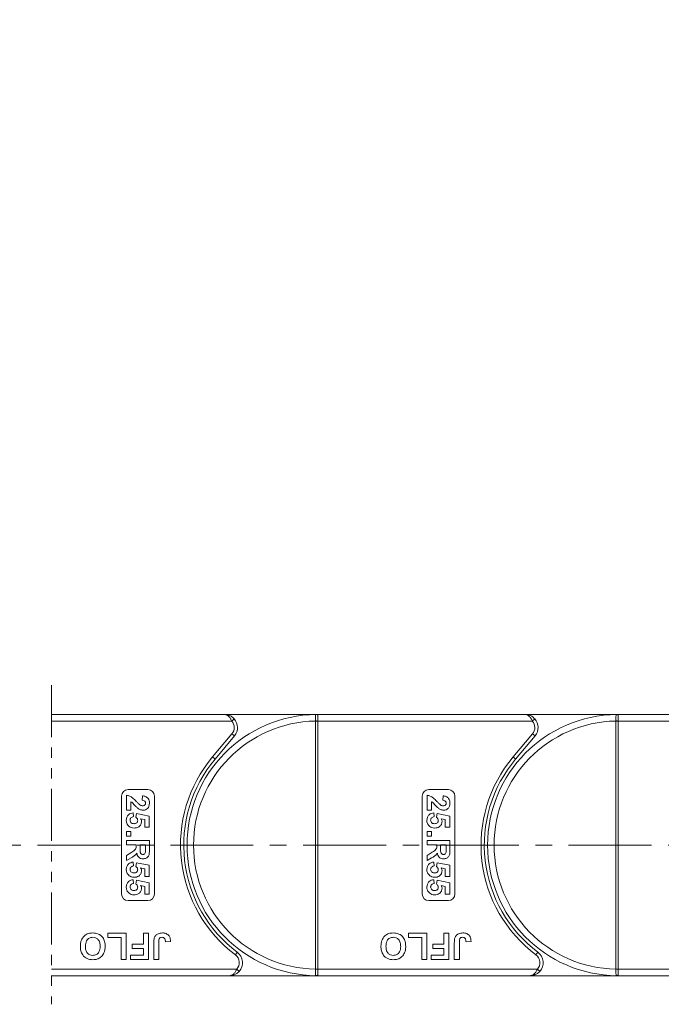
# Model space of a CAD drawing. Header units: millimetres. Extents: x 2623 to 3546, y -313 to 339.
# Tile 20 of 49: x 3224 to 3323, y -54 to 97. Entities that reach past the tile are written whole.
import ezdxf

# ---------------------------------------------------------------- set-up
doc = ezdxf.new("R2010")
doc.units = ezdxf.units.MM
doc.linetypes.add('CENTERX2', pattern=[20.32, 12.7, -2.54, 2.54, -2.54])
doc.linetypes.add('PHANTOM2', pattern=[31.75, 15.875, -3.175, 3.175, -3.175, 3.175, -3.175])
doc.styles.get("Standard").update_dxf_attribs({"font": '仿宋_GB2312.ttf', "width": 0.8})
doc.dimstyles.new('副本 ISO-25.1', dxfattribs={"dimtxt": 6, "dimasz": 5, "dimexe": 3.5, "dimexo": 0.625, "dimgap": 1.5, "dimtad": 1, "dimdsep": 46, "dimtxsty": 'Standard', "dimcen": 2.5, "dimadec": 0, "dimazin": 0, "dimtfac": 1, "dimtmove": 0, "dimatfit": 3, "dimfxl": 0, "dimarcsym": 0})

# ---------------------------------------------------------------- blocks, each defined once
blk = doc.blocks.new('*D722')
at = {"color": 0, "lineweight": -2}
for p, q in [((3138.22, 136.79), (3507.01, 136.79)), ((3503.51, 131.79), (3503.51, -44.59)), ((3452.8, -49.59), (3507.01, -49.59))]:
    blk.add_line(p, q, dxfattribs=at)
at = {"color": 0, "lineweight": 9}
for points in [[(3502.67, 131.79), (3504.34, 131.79), (3503.51, 136.79)], [(3502.67, -44.59), (3504.34, -44.59), (3503.51, -49.59)]]:
    blk.add_solid(points, dxfattribs=at)
at = {"layer": 'Defpoints', "color": 0, "lineweight": 9}
for p in [(3137.6, 136.79), (3452.17, -49.59), (3503.51, -49.59)]:
    blk.add_point(p, dxfattribs=at)
at = {"color": 0, "lineweight": 9, "insert": (3499.01, 43.6), "char_height": 6, "attachment_point": 5, "rotation": 90}
blk.add_mtext('2R+40', dxfattribs=at)

msp = doc.modelspace()

# ---------------------------------------------------------------- linework, layer by layer
at = {"color": 3, "linetype": 'PHANTOM2', "lineweight": 9, "ltscale": 0.5}
msp.add_line((3229.305, -5.128), (3229.298, -53.973), dxfattribs=at)
at = {"color": 7, "linetype": 'Continuous', "lineweight": 15}
for p, q in [((3255.787, -9.593), (3229.304, -9.593)), ((3255.787, -9.593), (3270.055, -9.593)), ((3256.905, -10.593), (3257.278, -10.26)), ((3270.055, -9.713), (3270.055, -9.593)), ((3301.787, -9.593), (3270.055, -9.593)), ((3270.055, -10.593), (3270.055, -9.713)), ((3301.787, -9.593), (3316.055, -9.593)), ((3302.905, -10.593), (3303.278, -10.26)), ((3316.055, -9.713), (3316.055, -9.593)), ((3347.787, -9.593), (3316.055, -9.593)), ((3316.055, -10.593), (3316.055, -9.713)), ((3229.304, -10.593), (3256.905, -10.593)), ((3269.705, -10.592), (3269.705, -10.597)), ((3270.055, -10.597), (3269.705, -10.597)), ((3269.705, -10.597), (3269.705, -48.59)), ((3270.055, -10.597), (3270.055, -10.593)), ((3270.055, -10.593), (3302.905, -10.593)), ((3270.055, -48.59), (3270.055, -10.597)), ((3315.705, -10.592), (3315.705, -10.597)), ((3316.055, -10.597), (3315.705, -10.597)), ((3315.705, -10.597), (3315.705, -48.59)), ((3316.055, -10.597), (3316.055, -10.593)), ((3316.055, -10.593), (3348.905, -10.593)), ((3316.055, -48.59), (3316.055, -10.597)), ((3256.936, -12.558), (3253.968, -16.095)), ((3254.351, -16.416), (3257.319, -12.879)), ((3256.936, -12.558), (3257.319, -12.879)), ((3302.936, -12.558), (3299.968, -16.095)), ((3300.351, -16.416), (3303.319, -12.879)), ((3302.936, -12.558), (3303.319, -12.879)), ((3254.351, -16.416), (3253.968, -16.095)), ((3300.351, -16.416), (3299.968, -16.095)), ((3241.055, -21.093), (3244.055, -21.093)), ((3287.055, -21.093), (3290.055, -21.093)), ((3240.055, -37.093), (3240.055, -22.093)), ((3240.805, -24.254), (3240.805, -21.965)), ((3243.183, -22.728), (3243.249, -22.055)), ((3245.055, -22.093), (3245.055, -37.093)), ((3286.055, -37.093), (3286.055, -22.093)), ((3286.805, -24.254), (3286.805, -21.965)), ((3289.183, -22.728), (3289.249, -22.055)), ((3291.055, -22.093), (3291.055, -37.093)), ((3241.478, -22.953), (3241.478, -24.254)), ((3287.478, -22.953), (3287.478, -24.254)), ((3241.478, -24.254), (3240.805, -24.254)), ((3241.806, -24.658), (3241.882, -25.241)), ((3242.241, -25.335), (3242.324, -24.747)), ((3242.324, -24.747), (3244.26, -25.151)), ((3243.587, -25.691), (3242.963, -25.554)), ((3244.26, -25.151), (3244.26, -26.856)), ((3287.478, -24.254), (3286.805, -24.254)), ((3287.806, -24.658), (3287.882, -25.241)), ((3288.241, -25.335), (3288.324, -24.747)), ((3288.324, -24.747), (3290.26, -25.151)), ((3289.587, -25.691), (3288.963, -25.554)), ((3290.26, -25.151), (3290.26, -26.856)), ((3243.587, -26.856), (3243.587, -25.691)), ((3244.26, -26.856), (3243.587, -26.856)), ((3289.587, -26.856), (3289.587, -25.691)), ((3290.26, -26.856), (3289.587, -26.856)), ((3240.805, -27.529), (3241.478, -27.529)), ((3240.805, -28.202), (3240.805, -27.529)), ((3241.478, -28.202), (3240.805, -28.202)), ((3241.478, -27.529), (3241.478, -28.202)), ((3286.805, -27.529), (3287.478, -27.529)), ((3286.805, -28.202), (3286.805, -27.529)), ((3287.478, -28.202), (3286.805, -28.202)), ((3287.478, -27.529), (3287.478, -28.202)), ((3240.805, -28.876), (3244.305, -28.876)), ((3240.805, -29.549), (3240.805, -28.876)), ((3242.286, -29.549), (3240.805, -29.549)), ((3242.286, -29.699), (3242.286, -29.549)), ((3243.722, -29.549), (3242.869, -29.549)), ((3242.869, -29.549), (3242.869, -30.091)), ((3243.722, -30.121), (3243.722, -29.549)), ((3244.305, -28.876), (3244.305, -30.344)), ((3286.805, -28.876), (3290.305, -28.876)), ((3286.805, -29.549), (3286.805, -28.876)), ((3288.286, -29.549), (3286.805, -29.549)), ((3288.286, -29.699), (3288.286, -29.549)), ((3289.722, -29.549), (3288.869, -29.549)), ((3288.869, -29.549), (3288.869, -30.091)), ((3289.722, -30.121), (3289.722, -29.549)), ((3290.305, -28.876), (3290.305, -30.344)), ((3240.805, -31.185), (3241.6, -30.687)), ((3240.805, -31.972), (3240.805, -31.185)), ((3241.498, -31.547), (3240.805, -31.972)), ((3286.805, -31.185), (3287.6, -30.687)), ((3286.805, -31.972), (3286.805, -31.185)), ((3287.498, -31.547), (3286.805, -31.972)), ((3241.806, -32.196), (3241.882, -32.779)), ((3242.241, -32.873), (3242.324, -32.286)), ((3242.324, -32.286), (3244.26, -32.69)), ((3243.587, -33.229), (3242.963, -33.092)), ((3244.26, -32.69), (3244.26, -34.395)), ((3287.806, -32.196), (3287.882, -32.779)), ((3288.241, -32.873), (3288.324, -32.286)), ((3288.324, -32.286), (3290.26, -32.69)), ((3289.587, -33.229), (3288.963, -33.092)), ((3290.26, -32.69), (3290.26, -34.395)), ((3243.587, -34.395), (3243.587, -33.229)), ((3244.26, -34.395), (3243.587, -34.395)), ((3289.587, -34.395), (3289.587, -33.229)), ((3290.26, -34.395), (3289.587, -34.395)), ((3241.806, -34.888), (3241.882, -35.472)), ((3242.241, -35.566), (3242.324, -34.978)), ((3242.324, -34.978), (3244.26, -35.382)), ((3243.587, -35.922), (3242.963, -35.784)), ((3243.587, -37.087), (3243.587, -35.922)), ((3244.26, -35.382), (3244.26, -37.087)), ((3287.806, -34.888), (3287.882, -35.472)), ((3288.241, -35.566), (3288.324, -34.978)), ((3288.324, -34.978), (3290.26, -35.382)), ((3289.587, -35.922), (3288.963, -35.784)), ((3289.587, -37.087), (3289.587, -35.922)), ((3290.26, -35.382), (3290.26, -37.087)), ((3244.26, -37.087), (3243.587, -37.087)), ((3290.26, -37.087), (3289.587, -37.087)), ((3244.055, -38.093), (3241.055, -38.093)), ((3290.055, -38.093), (3287.055, -38.093)), ((3237.94, -43.76), (3237.94, -43.093)), ((3237.94, -43.093), (3240.76, -43.093)), ((3240.76, -43.093), (3240.76, -47.093)), ((3243.376, -44.786), (3243.376, -43.093)), ((3243.376, -43.093), (3244.145, -43.093)), ((3244.145, -43.093), (3244.145, -47.093)), ((3283.94, -43.76), (3283.94, -43.093)), ((3283.94, -43.093), (3286.76, -43.093)), ((3286.76, -43.093), (3286.76, -47.093)), ((3289.376, -44.786), (3289.376, -43.093)), ((3289.376, -43.093), (3290.145, -43.093)), ((3290.145, -43.093), (3290.145, -47.093)), ((3239.991, -43.76), (3237.94, -43.76)), ((3239.991, -47.093), (3239.991, -43.76)), ((3241.683, -45.452), (3241.683, -44.786)), ((3241.683, -44.786), (3243.376, -44.786)), ((3244.965, -47.093), (3244.965, -44.572)), ((3245.735, -44.505), (3245.735, -47.093)), ((3247.53, -44.376), (3246.76, -44.427)), ((3285.991, -43.76), (3283.94, -43.76)), ((3285.991, -47.093), (3285.991, -43.76)), ((3287.683, -45.452), (3287.683, -44.786)), ((3287.683, -44.786), (3289.376, -44.786)), ((3290.965, -47.093), (3290.965, -44.572)), ((3291.735, -44.505), (3291.735, -47.093)), ((3293.53, -44.376), (3292.76, -44.427)), ((3241.427, -47.093), (3241.427, -46.427)), ((3241.427, -46.427), (3243.376, -46.427)), ((3243.376, -45.452), (3241.683, -45.452)), ((3243.376, -46.427), (3243.376, -45.452)), ((3257.755, -45.993), (3257.455, -46.393)), ((3287.427, -47.093), (3287.427, -46.427)), ((3287.427, -46.427), (3289.376, -46.427)), ((3289.376, -45.452), (3287.683, -45.452)), ((3289.376, -46.427), (3289.376, -45.452)), ((3303.755, -45.993), (3303.455, -46.393)), ((3240.76, -47.093), (3239.991, -47.093)), ((3244.145, -47.093), (3241.427, -47.093)), ((3245.735, -47.093), (3244.965, -47.093)), ((3286.76, -47.093), (3285.991, -47.093)), ((3290.145, -47.093), (3287.427, -47.093)), ((3291.735, -47.093), (3290.965, -47.093)), ((3257.673, -48.593), (3229.299, -48.593)), ((3229.299, -49.593), (3256.555, -49.593)), ((3270.055, -49.593), (3256.555, -49.593)), ((3258.046, -48.927), (3257.673, -48.593)), ((3269.705, -48.59), (3269.705, -48.595)), ((3270.055, -48.59), (3269.705, -48.59)), ((3270.055, -48.593), (3270.055, -48.59)), ((3270.055, -48.593), (3270.055, -49.474)), ((3303.673, -48.593), (3270.055, -48.593)), ((3270.055, -49.474), (3270.055, -49.593)), ((3270.055, -49.593), (3302.555, -49.593)), ((3316.055, -49.593), (3302.555, -49.593)), ((3304.046, -48.927), (3303.673, -48.593)), ((3315.705, -48.59), (3315.705, -48.595)), ((3316.055, -48.59), (3315.705, -48.59)), ((3316.055, -48.593), (3316.055, -48.59)), ((3316.055, -48.593), (3316.055, -49.474)), ((3349.673, -48.593), (3316.055, -48.593)), ((3316.055, -49.474), (3316.055, -49.593)), ((3316.055, -49.593), (3348.555, -49.593))]:
    msp.add_line(p, q, dxfattribs=at)
at = {"color": 1, "linetype": 'CENTERX2', "lineweight": 13}
msp.add_line((3044.306, -29.593), (3465.153, -29.593), dxfattribs=at)
at = {"color": 7, "linetype": 'Continuous', "lineweight": 15}
for centre, radius, start, end in [((3270.055, -29.593), 20, 90.67353, 269.32647), ((3255.787, -11.593), 2, 320, 41.81031), ((3269.819, -9.89), 0.295, 36.74973, 89.7268), ((3316.055, -29.593), 20, 90.67353, 269.32647), ((3301.787, -11.593), 2, 320, 41.81031), ((3315.819, -9.89), 0.295, 36.74973, 89.7268), ((3270.055, -29.593), 19, 91.05551, 268.94449), ((3255.787, -11.593), 1.5, 320, 41.81031), ((3269.793, -28.244), 17.652, 89.14787, 90.28404), ((3316.055, -29.593), 19, 91.05551, 268.94449), ((3301.787, -11.593), 1.5, 320, 41.81031), ((3315.793, -28.244), 17.652, 89.14787, 90.28404), ((3270.055, -29.593), 21, 140, 233.1301), ((3270.055, -29.593), 20.5, 140, 233.1301), ((3316.055, -29.593), 21, 140, 233.1301), ((3316.055, -29.593), 20.5, 140, 233.1301), ((3241.055, -22.093), 1, 90, 180), ((3244.055, -22.093), 1, 0, 90), ((3287.055, -22.093), 1, 90, 180), ((3290.055, -22.093), 1, 0, 90), ((3241.055, -37.093), 1, 180, 270), ((3244.055, -37.093), 1, 270, 0), ((3287.055, -37.093), 1, 180, 270), ((3290.055, -37.093), 1, 270, 0), ((3256.555, -47.593), 1.5, 318.18969, 53.1301), ((3256.555, -47.593), 2, 318.18969, 53.1301), ((3302.555, -47.593), 1.5, 318.18969, 53.1301), ((3302.555, -47.593), 2, 318.18969, 53.1301), ((3269.793, -30.971), 17.624, 269.71473, 270.8527), ((3269.819, -49.297), 0.295, 270.2732, 323.25027), ((3315.793, -30.971), 17.624, 269.71473, 270.8527), ((3315.819, -49.297), 0.295, 270.2732, 323.25027)]:
    msp.add_arc(centre, radius, start, end, dxfattribs=at)
for points, knots in [([(3256.905, -10.593), (3256.878, -10.534), (3256.822, -10.415), (3256.715, -10.231), (3256.587, -10.048), (3256.471, -9.919), (3256.314, -9.776), (3256.159, -9.676), (3255.993, -9.619), (3255.914, -9.604), (3255.869, -9.598), (3255.843, -9.595), (3255.82, -9.594), (3255.805, -9.594), (3255.797, -9.594), (3255.791, -9.593), (3255.789, -9.593), (3255.787, -9.593)], [0, 0, 0, 0, 0.10102949, 0.20494614, 0.33716829, 0.47429709, 0.5161999, 0.74365074, 0.85308987, 0.91424801, 0.93216977, 0.96013693, 0.97654495, 0.98619361, 0.99469798, 0.99593178, 1, 1, 1, 1]), ([(3255.787, -9.593), (3255.79, -9.593), (3255.801, -9.593), (3255.839, -9.594), (3255.884, -9.596), (3256.143, -9.612), (3256.539, -9.709), (3256.992, -9.971), (3257.199, -10.18), (3257.278, -10.26)], [0, 0, 0, 0, 0.0050875, 0.0203691, 0.0708073, 0.0890863, 0.5003107, 0.809226, 1, 1, 1, 1]), ([(3269.82, -9.595), (3269.808, -9.596), (3269.773, -9.6), (3269.736, -9.651), (3269.711, -9.786), (3269.703, -10.016), (3269.703, -10.299), (3269.705, -10.501), (3269.705, -10.592)], [0, 0, 0, 0, 0.07361036, 0.22528134, 0.41271887, 0.61605406, 0.82678302, 1, 1, 1, 1]), ([(3270.055, -9.593), (3270.054, -9.593), (3269.985, -9.593), (3269.901, -9.594), (3269.832, -9.595), (3269.82, -9.595)], [0, 0, 0, 0, 0.0120871, 0.8246302, 1, 1, 1, 1]), ([(3301.787, -9.593), (3301.79, -9.593), (3301.801, -9.593), (3301.839, -9.594), (3301.884, -9.596), (3302.143, -9.612), (3302.539, -9.709), (3302.992, -9.971), (3303.199, -10.18), (3303.278, -10.26)], [0, 0, 0, 0, 0.0050875, 0.0203691, 0.0708073, 0.0890863, 0.5003107, 0.809226, 1, 1, 1, 1]), ([(3302.905, -10.593), (3302.878, -10.534), (3302.822, -10.415), (3302.715, -10.231), (3302.587, -10.048), (3302.471, -9.919), (3302.314, -9.776), (3302.159, -9.676), (3301.993, -9.619), (3301.914, -9.604), (3301.869, -9.598), (3301.843, -9.595), (3301.82, -9.594), (3301.805, -9.594), (3301.797, -9.594), (3301.791, -9.593), (3301.789, -9.593), (3301.787, -9.593)], [0, 0, 0, 0, 0.10102949, 0.20494614, 0.33716829, 0.47429709, 0.5161999, 0.74365074, 0.85308987, 0.91424801, 0.93216977, 0.96013693, 0.97654495, 0.98619361, 0.99469798, 0.99593178, 1, 1, 1, 1]), ([(3315.82, -9.595), (3315.808, -9.596), (3315.773, -9.6), (3315.736, -9.651), (3315.711, -9.786), (3315.703, -10.016), (3315.703, -10.299), (3315.705, -10.501), (3315.705, -10.592)], [0, 0, 0, 0, 0.07361036, 0.22528134, 0.41271887, 0.61605406, 0.82678302, 1, 1, 1, 1]), ([(3316.055, -9.593), (3316.054, -9.593), (3315.985, -9.593), (3315.901, -9.594), (3315.832, -9.595), (3315.82, -9.595)], [0, 0, 0, 0, 0.0120871, 0.8246302, 1, 1, 1, 1]), ([(3240.805, -21.965), (3240.971, -21.998), (3241.304, -22.064), (3241.808, -22.412), (3242.109, -22.722), (3242.293, -22.912)], [0, 0, 0, 0, 0.2795508, 0.5593318, 1, 1, 1, 1]), ([(3243.249, -22.055), (3243.41, -22.079), (3243.73, -22.127), (3244.101, -22.416), (3244.28, -22.799), (3244.297, -23.053), (3244.305, -23.18)], [0, 0, 0, 0, 0.2807519, 0.5589701, 0.7792745, 1, 1, 1, 1]), ([(3286.805, -21.965), (3286.971, -21.998), (3287.304, -22.064), (3287.808, -22.412), (3288.109, -22.722), (3288.293, -22.912)], [0, 0, 0, 0, 0.2795508, 0.5593318, 1, 1, 1, 1]), ([(3289.249, -22.055), (3289.41, -22.079), (3289.73, -22.127), (3290.101, -22.416), (3290.28, -22.799), (3290.297, -23.053), (3290.305, -23.18)], [0, 0, 0, 0, 0.2807519, 0.5589701, 0.7792745, 1, 1, 1, 1]), ([(3242.475, -23.914), (3242.36, -23.808), (3242.169, -23.632), (3241.929, -23.362), (3241.727, -23.131), (3241.561, -23.012), (3241.478, -22.953)], [0, 0, 0, 0, 0.33998493, 0.56018587, 0.78037992, 1, 1, 1, 1]), ([(3242.293, -22.912), (3242.393, -23.018), (3242.572, -23.206), (3242.771, -23.374), (3242.858, -23.447)], [0, 0, 0, 0, 0.5602349, 1, 1, 1, 1]), ([(3243.353, -24.254), (3243.173, -24.231), (3242.851, -24.189), (3242.59, -23.999), (3242.475, -23.914)], [0, 0, 0, 0, 0.558458, 1, 1, 1, 1]), ([(3242.858, -23.447), (3242.929, -23.488), (3243.055, -23.562), (3243.199, -23.575), (3243.263, -23.581)], [0, 0, 0, 0, 0.5601166, 1, 1, 1, 1]), ([(3243.722, -23.166), (3243.719, -23.117), (3243.712, -23.019), (3243.639, -22.887), (3243.466, -22.756), (3243.3, -22.74), (3243.183, -22.728)], [0, 0, 0, 0, 0.1872361, 0.3740839, 0.5606964, 1, 1, 1, 1]), ([(3243.263, -23.581), (3243.329, -23.577), (3243.46, -23.57), (3243.624, -23.471), (3243.712, -23.321), (3243.718, -23.217), (3243.722, -23.166)], [0, 0, 0, 0, 0.2806635, 0.5594614, 0.7793655, 1, 1, 1, 1]), ([(3244.305, -23.18), (3244.295, -23.331), (3244.276, -23.634), (3244.04, -24), (3243.709, -24.221), (3243.472, -24.243), (3243.353, -24.254)], [0, 0, 0, 0, 0.28056822, 0.55975014, 0.7797946, 1, 1, 1, 1]), ([(3288.475, -23.914), (3288.36, -23.808), (3288.169, -23.632), (3287.929, -23.362), (3287.727, -23.131), (3287.561, -23.012), (3287.478, -22.953)], [0, 0, 0, 0, 0.33998493, 0.56018587, 0.78037992, 1, 1, 1, 1]), ([(3288.293, -22.912), (3288.393, -23.018), (3288.572, -23.206), (3288.771, -23.374), (3288.858, -23.447)], [0, 0, 0, 0, 0.5602349, 1, 1, 1, 1]), ([(3289.353, -24.254), (3289.173, -24.231), (3288.851, -24.189), (3288.59, -23.999), (3288.475, -23.914)], [0, 0, 0, 0, 0.558458, 1, 1, 1, 1]), ([(3288.858, -23.447), (3288.929, -23.488), (3289.055, -23.562), (3289.199, -23.575), (3289.263, -23.581)], [0, 0, 0, 0, 0.5601166, 1, 1, 1, 1]), ([(3289.722, -23.166), (3289.719, -23.117), (3289.712, -23.019), (3289.639, -22.887), (3289.466, -22.756), (3289.3, -22.74), (3289.183, -22.728)], [0, 0, 0, 0, 0.1872361, 0.3740839, 0.5606964, 1, 1, 1, 1]), ([(3289.263, -23.581), (3289.329, -23.577), (3289.46, -23.57), (3289.624, -23.471), (3289.712, -23.321), (3289.718, -23.217), (3289.722, -23.166)], [0, 0, 0, 0, 0.2806635, 0.5594614, 0.7793655, 1, 1, 1, 1]), ([(3290.305, -23.18), (3290.295, -23.331), (3290.276, -23.634), (3290.04, -24), (3289.709, -24.221), (3289.472, -24.243), (3289.353, -24.254)], [0, 0, 0, 0, 0.2805682, 0.5597501, 0.7797946, 1, 1, 1, 1]), ([(3240.76, -25.803), (3240.774, -25.642), (3240.801, -25.32), (3241.078, -24.946), (3241.434, -24.727), (3241.682, -24.681), (3241.806, -24.658)], [0, 0, 0, 0, 0.27994837, 0.55903053, 0.77933073, 1, 1, 1, 1]), ([(3241.882, -25.241), (3241.805, -25.256), (3241.652, -25.286), (3241.476, -25.421), (3241.363, -25.591), (3241.35, -25.714), (3241.344, -25.775)], [0, 0, 0, 0, 0.2802995, 0.5599611, 0.7800424, 1, 1, 1, 1]), ([(3242.51, -25.825), (3242.505, -25.771), (3242.496, -25.663), (3242.407, -25.487), (3242.304, -25.392), (3242.241, -25.335)], [0, 0, 0, 0, 0.2799631, 0.5600652, 1, 1, 1, 1]), ([(3242.963, -25.554), (3243.004, -25.629), (3243.077, -25.765), (3243.088, -25.918), (3243.094, -25.985)], [0, 0, 0, 0, 0.5598879, 1, 1, 1, 1]), ([(3286.76, -25.803), (3286.774, -25.642), (3286.801, -25.32), (3287.078, -24.946), (3287.434, -24.727), (3287.682, -24.681), (3287.806, -24.658)], [0, 0, 0, 0, 0.27994837, 0.55903053, 0.77933073, 1, 1, 1, 1]), ([(3287.882, -25.241), (3287.805, -25.256), (3287.652, -25.286), (3287.476, -25.421), (3287.363, -25.591), (3287.35, -25.714), (3287.344, -25.775)], [0, 0, 0, 0, 0.2802995, 0.5599611, 0.7800424, 1, 1, 1, 1]), ([(3288.51, -25.825), (3288.505, -25.771), (3288.496, -25.663), (3288.407, -25.487), (3288.304, -25.392), (3288.241, -25.335)], [0, 0, 0, 0, 0.2799631, 0.5600652, 1, 1, 1, 1]), ([(3288.963, -25.554), (3289.004, -25.629), (3289.077, -25.765), (3289.088, -25.918), (3289.094, -25.985)], [0, 0, 0, 0, 0.5598879, 1, 1, 1, 1]), ([(3241.21, -26.743), (3241.063, -26.596), (3240.8, -26.333), (3240.773, -25.965), (3240.76, -25.803)], [0, 0, 0, 0, 0.5583531, 1, 1, 1, 1]), ([(3241.959, -26.991), (3241.808, -26.978), (3241.537, -26.955), (3241.31, -26.808), (3241.21, -26.743)], [0, 0, 0, 0, 0.5595341, 1, 1, 1, 1]), ([(3241.344, -25.775), (3241.353, -25.861), (3241.373, -26.032), (3241.536, -26.224), (3241.743, -26.308), (3241.877, -26.314), (3241.944, -26.318)], [0, 0, 0, 0, 0.27957274, 0.55866387, 0.77892333, 1, 1, 1, 1]), ([(3241.944, -26.318), (3242.024, -26.314), (3242.183, -26.306), (3242.383, -26.191), (3242.496, -26.013), (3242.505, -25.888), (3242.51, -25.825)], [0, 0, 0, 0, 0.2808976, 0.5594604, 0.779497, 1, 1, 1, 1]), ([(3243.094, -25.985), (3243.072, -26.144), (3243.028, -26.462), (3242.705, -26.793), (3242.333, -26.968), (3242.084, -26.983), (3241.959, -26.991)], [0, 0, 0, 0, 0.2790069, 0.5586194, 0.7790735, 1, 1, 1, 1]), ([(3287.21, -26.743), (3287.063, -26.596), (3286.8, -26.333), (3286.773, -25.965), (3286.76, -25.803)], [0, 0, 0, 0, 0.5583531, 1, 1, 1, 1]), ([(3287.959, -26.991), (3287.808, -26.978), (3287.537, -26.955), (3287.31, -26.808), (3287.21, -26.743)], [0, 0, 0, 0, 0.5595341, 1, 1, 1, 1]), ([(3287.344, -25.775), (3287.353, -25.861), (3287.373, -26.032), (3287.536, -26.224), (3287.743, -26.308), (3287.877, -26.314), (3287.944, -26.318)], [0, 0, 0, 0, 0.27957274, 0.55866387, 0.77892333, 1, 1, 1, 1]), ([(3287.944, -26.318), (3288.024, -26.314), (3288.183, -26.306), (3288.383, -26.191), (3288.496, -26.013), (3288.505, -25.888), (3288.51, -25.825)], [0, 0, 0, 0, 0.2808976, 0.5594604, 0.779497, 1, 1, 1, 1]), ([(3289.094, -25.985), (3289.072, -26.144), (3289.028, -26.462), (3288.705, -26.793), (3288.333, -26.968), (3288.084, -26.983), (3287.959, -26.991)], [0, 0, 0, 0, 0.2790069, 0.5586194, 0.7790735, 1, 1, 1, 1]), ([(3241.6, -30.687), (3241.812, -30.561), (3242.107, -30.386), (3242.289, -29.983), (3242.287, -29.794), (3242.286, -29.699)], [0, 0, 0, 0, 0.5610215, 0.7792953, 1, 1, 1, 1]), ([(3242.869, -30.091), (3242.863, -30.289), (3242.854, -30.536), (3242.931, -30.825), (3243.023, -30.945), (3243.156, -31.019), (3243.255, -31.026), (3243.305, -31.029)], [0, 0, 0, 0, 0.5009624, 0.6257853, 0.7504363, 0.8750317, 1, 1, 1, 1]), ([(3243.711, -30.656), (3243.715, -30.556), (3243.723, -30.378), (3243.722, -30.199), (3243.722, -30.121)], [0, 0, 0, 0, 0.5599213, 1, 1, 1, 1]), ([(3287.6, -30.687), (3287.812, -30.561), (3288.107, -30.386), (3288.289, -29.983), (3288.287, -29.794), (3288.286, -29.699)], [0, 0, 0, 0, 0.5610215, 0.7792953, 1, 1, 1, 1]), ([(3288.869, -30.091), (3288.863, -30.289), (3288.854, -30.536), (3288.931, -30.825), (3289.023, -30.945), (3289.156, -31.019), (3289.255, -31.026), (3289.305, -31.029)], [0, 0, 0, 0, 0.5009624, 0.6257853, 0.7504363, 0.8750317, 1, 1, 1, 1]), ([(3289.711, -30.656), (3289.715, -30.556), (3289.723, -30.378), (3289.722, -30.199), (3289.722, -30.121)], [0, 0, 0, 0, 0.5599213, 1, 1, 1, 1]), ([(3242.373, -30.825), (3242.297, -30.931), (3242.172, -31.107), (3241.931, -31.287), (3241.717, -31.422), (3241.571, -31.506), (3241.498, -31.547)], [0, 0, 0, 0, 0.3395791, 0.5595909, 0.7797866, 1, 1, 1, 1]), ([(3243.336, -31.702), (3243.2, -31.691), (3242.931, -31.667), (3242.611, -31.44), (3242.436, -31.136), (3242.394, -30.929), (3242.373, -30.825)], [0, 0, 0, 0, 0.2799536, 0.5589329, 0.7791735, 1, 1, 1, 1]), ([(3243.305, -31.029), (3243.362, -31.025), (3243.476, -31.015), (3243.649, -30.888), (3243.687, -30.744), (3243.711, -30.656)], [0, 0, 0, 0, 0.2811289, 0.561183, 1, 1, 1, 1]), ([(3244.305, -30.344), (3244.303, -30.503), (3244.298, -30.82), (3244.214, -31.225), (3244.005, -31.472), (3243.737, -31.655), (3243.496, -31.683), (3243.336, -31.702)], [0, 0, 0, 0, 0.2511432, 0.5005272, 0.6257353, 0.7510496, 1, 1, 1, 1]), ([(3288.373, -30.825), (3288.297, -30.931), (3288.172, -31.107), (3287.931, -31.287), (3287.717, -31.422), (3287.571, -31.506), (3287.498, -31.547)], [0, 0, 0, 0, 0.3395791, 0.5595909, 0.7797866, 1, 1, 1, 1]), ([(3289.336, -31.702), (3289.2, -31.691), (3288.931, -31.667), (3288.611, -31.44), (3288.436, -31.136), (3288.394, -30.929), (3288.373, -30.825)], [0, 0, 0, 0, 0.2799536, 0.5589329, 0.7791735, 1, 1, 1, 1]), ([(3289.305, -31.029), (3289.362, -31.025), (3289.476, -31.015), (3289.649, -30.888), (3289.687, -30.744), (3289.711, -30.656)], [0, 0, 0, 0, 0.2811289, 0.561183, 1, 1, 1, 1]), ([(3290.305, -30.344), (3290.303, -30.503), (3290.298, -30.82), (3290.214, -31.225), (3290.005, -31.472), (3289.737, -31.655), (3289.496, -31.683), (3289.336, -31.702)], [0, 0, 0, 0, 0.2511432, 0.5005272, 0.6257353, 0.7510496, 1, 1, 1, 1]), ([(3240.76, -33.342), (3240.774, -33.18), (3240.801, -32.858), (3241.078, -32.484), (3241.434, -32.266), (3241.682, -32.219), (3241.806, -32.196)], [0, 0, 0, 0, 0.2799484, 0.5590305, 0.7793307, 1, 1, 1, 1]), ([(3241.882, -32.779), (3241.805, -32.794), (3241.652, -32.824), (3241.476, -32.96), (3241.363, -33.13), (3241.35, -33.252), (3241.344, -33.314)], [0, 0, 0, 0, 0.2802995, 0.5599611, 0.7800424, 1, 1, 1, 1]), ([(3242.51, -33.363), (3242.505, -33.309), (3242.496, -33.201), (3242.407, -33.025), (3242.304, -32.931), (3242.241, -32.873)], [0, 0, 0, 0, 0.2799631, 0.5600652, 1, 1, 1, 1]), ([(3242.963, -33.092), (3243.004, -33.168), (3243.077, -33.303), (3243.088, -33.457), (3243.094, -33.524)], [0, 0, 0, 0, 0.5598879, 1, 1, 1, 1]), ([(3286.76, -33.342), (3286.774, -33.18), (3286.801, -32.858), (3287.078, -32.484), (3287.434, -32.266), (3287.682, -32.219), (3287.806, -32.196)], [0, 0, 0, 0, 0.2799484, 0.5590305, 0.7793307, 1, 1, 1, 1]), ([(3287.882, -32.779), (3287.805, -32.794), (3287.652, -32.824), (3287.476, -32.96), (3287.363, -33.13), (3287.35, -33.252), (3287.344, -33.314)], [0, 0, 0, 0, 0.2802995, 0.5599611, 0.7800424, 1, 1, 1, 1]), ([(3288.51, -33.363), (3288.505, -33.309), (3288.496, -33.201), (3288.407, -33.025), (3288.304, -32.931), (3288.241, -32.873)], [0, 0, 0, 0, 0.2799631, 0.5600652, 1, 1, 1, 1]), ([(3288.963, -33.092), (3289.004, -33.168), (3289.077, -33.303), (3289.088, -33.457), (3289.094, -33.524)], [0, 0, 0, 0, 0.5598879, 1, 1, 1, 1]), ([(3241.21, -34.281), (3241.063, -34.134), (3240.8, -33.871), (3240.773, -33.504), (3240.76, -33.342)], [0, 0, 0, 0, 0.5583531, 1, 1, 1, 1]), ([(3241.959, -34.529), (3241.808, -34.516), (3241.537, -34.493), (3241.31, -34.346), (3241.21, -34.281)], [0, 0, 0, 0, 0.5595341, 1, 1, 1, 1]), ([(3241.344, -33.314), (3241.353, -33.399), (3241.373, -33.57), (3241.536, -33.762), (3241.743, -33.846), (3241.877, -33.853), (3241.944, -33.856)], [0, 0, 0, 0, 0.2795727, 0.5586639, 0.7789233, 1, 1, 1, 1]), ([(3241.944, -33.856), (3242.024, -33.852), (3242.183, -33.844), (3242.383, -33.73), (3242.496, -33.551), (3242.505, -33.426), (3242.51, -33.363)], [0, 0, 0, 0, 0.28089762, 0.55946036, 0.77949703, 1, 1, 1, 1]), ([(3243.094, -33.524), (3243.072, -33.683), (3243.028, -34), (3242.705, -34.331), (3242.333, -34.506), (3242.084, -34.522), (3241.959, -34.529)], [0, 0, 0, 0, 0.2790069, 0.5586194, 0.7790735, 1, 1, 1, 1]), ([(3287.21, -34.281), (3287.063, -34.134), (3286.8, -33.871), (3286.773, -33.504), (3286.76, -33.342)], [0, 0, 0, 0, 0.5583531, 1, 1, 1, 1]), ([(3287.959, -34.529), (3287.808, -34.516), (3287.537, -34.493), (3287.31, -34.346), (3287.21, -34.281)], [0, 0, 0, 0, 0.5595341, 1, 1, 1, 1]), ([(3287.344, -33.314), (3287.353, -33.399), (3287.373, -33.57), (3287.536, -33.762), (3287.743, -33.846), (3287.877, -33.853), (3287.944, -33.856)], [0, 0, 0, 0, 0.2795727, 0.5586639, 0.7789233, 1, 1, 1, 1]), ([(3287.944, -33.856), (3288.024, -33.852), (3288.183, -33.844), (3288.383, -33.73), (3288.496, -33.551), (3288.505, -33.426), (3288.51, -33.363)], [0, 0, 0, 0, 0.28089762, 0.55946036, 0.77949703, 1, 1, 1, 1]), ([(3289.094, -33.524), (3289.072, -33.683), (3289.028, -34), (3288.705, -34.331), (3288.333, -34.506), (3288.084, -34.522), (3287.959, -34.529)], [0, 0, 0, 0, 0.2790069, 0.5586194, 0.7790735, 1, 1, 1, 1]), ([(3240.76, -36.034), (3240.774, -35.873), (3240.801, -35.551), (3241.078, -35.176), (3241.434, -34.958), (3241.682, -34.912), (3241.806, -34.888)], [0, 0, 0, 0, 0.2799484, 0.5590305, 0.7793307, 1, 1, 1, 1]), ([(3241.21, -36.973), (3241.063, -36.827), (3240.8, -36.564), (3240.773, -36.196), (3240.76, -36.034)], [0, 0, 0, 0, 0.55835314, 1, 1, 1, 1]), ([(3241.882, -35.472), (3241.805, -35.487), (3241.652, -35.516), (3241.476, -35.652), (3241.363, -35.822), (3241.35, -35.945), (3241.344, -36.006)], [0, 0, 0, 0, 0.2802995, 0.5599611, 0.7800424, 1, 1, 1, 1]), ([(3241.344, -36.006), (3241.353, -36.092), (3241.373, -36.263), (3241.536, -36.454), (3241.743, -36.539), (3241.877, -36.545), (3241.944, -36.549)], [0, 0, 0, 0, 0.2795727, 0.5586639, 0.7789233, 1, 1, 1, 1]), ([(3241.944, -36.549), (3242.024, -36.545), (3242.183, -36.537), (3242.383, -36.422), (3242.496, -36.244), (3242.505, -36.118), (3242.51, -36.056)], [0, 0, 0, 0, 0.2808976, 0.5594604, 0.779497, 1, 1, 1, 1]), ([(3242.51, -36.056), (3242.505, -36.002), (3242.496, -35.894), (3242.407, -35.717), (3242.304, -35.623), (3242.241, -35.566)], [0, 0, 0, 0, 0.2799631, 0.5600652, 1, 1, 1, 1]), ([(3242.963, -35.784), (3243.004, -35.86), (3243.077, -35.996), (3243.088, -36.149), (3243.094, -36.216)], [0, 0, 0, 0, 0.5598879, 1, 1, 1, 1]), ([(3286.76, -36.034), (3286.774, -35.873), (3286.801, -35.551), (3287.078, -35.176), (3287.434, -34.958), (3287.682, -34.912), (3287.806, -34.888)], [0, 0, 0, 0, 0.2799484, 0.5590305, 0.7793307, 1, 1, 1, 1]), ([(3287.21, -36.973), (3287.063, -36.827), (3286.8, -36.564), (3286.773, -36.196), (3286.76, -36.034)], [0, 0, 0, 0, 0.55835314, 1, 1, 1, 1]), ([(3287.882, -35.472), (3287.805, -35.487), (3287.652, -35.516), (3287.476, -35.652), (3287.363, -35.822), (3287.35, -35.945), (3287.344, -36.006)], [0, 0, 0, 0, 0.2802995, 0.5599611, 0.7800424, 1, 1, 1, 1]), ([(3287.344, -36.006), (3287.353, -36.092), (3287.373, -36.263), (3287.536, -36.454), (3287.743, -36.539), (3287.877, -36.545), (3287.944, -36.549)], [0, 0, 0, 0, 0.2795727, 0.5586639, 0.7789233, 1, 1, 1, 1]), ([(3287.944, -36.549), (3288.024, -36.545), (3288.183, -36.537), (3288.383, -36.422), (3288.496, -36.244), (3288.505, -36.118), (3288.51, -36.056)], [0, 0, 0, 0, 0.2808976, 0.5594604, 0.779497, 1, 1, 1, 1]), ([(3288.51, -36.056), (3288.505, -36.002), (3288.496, -35.894), (3288.407, -35.717), (3288.304, -35.623), (3288.241, -35.566)], [0, 0, 0, 0, 0.2799631, 0.5600652, 1, 1, 1, 1]), ([(3288.963, -35.784), (3289.004, -35.86), (3289.077, -35.996), (3289.088, -36.149), (3289.094, -36.216)], [0, 0, 0, 0, 0.5598879, 1, 1, 1, 1]), ([(3241.959, -37.222), (3241.808, -37.209), (3241.537, -37.186), (3241.31, -37.038), (3241.21, -36.973)], [0, 0, 0, 0, 0.5595341, 1, 1, 1, 1]), ([(3243.094, -36.216), (3243.072, -36.375), (3243.028, -36.693), (3242.705, -37.024), (3242.333, -37.199), (3242.084, -37.214), (3241.959, -37.222)], [0, 0, 0, 0, 0.2790069, 0.5586194, 0.7790735, 1, 1, 1, 1]), ([(3287.959, -37.222), (3287.808, -37.209), (3287.537, -37.186), (3287.31, -37.038), (3287.21, -36.973)], [0, 0, 0, 0, 0.5595341, 1, 1, 1, 1]), ([(3289.094, -36.216), (3289.072, -36.375), (3289.028, -36.693), (3288.705, -37.024), (3288.333, -37.199), (3288.084, -37.214), (3287.959, -37.222)], [0, 0, 0, 0, 0.2790069, 0.5586194, 0.7790735, 1, 1, 1, 1]), ([(3233.735, -45.088), (3233.754, -44.792), (3233.794, -44.202), (3234.26, -43.485), (3234.931, -43.092), (3235.394, -43.059), (3235.626, -43.042)], [0, 0, 0, 0, 0.280551, 0.5594882, 0.779434, 1, 1, 1, 1]), ([(3235.628, -43.709), (3235.438, -43.733), (3235.058, -43.783), (3234.559, -44.311), (3234.525, -44.805), (3234.504, -45.107)], [0, 0, 0, 0, 0.2799912, 0.5597684, 1, 1, 1, 1]), ([(3235.626, -43.042), (3235.922, -43.069), (3236.513, -43.123), (3237.176, -43.676), (3237.491, -44.376), (3237.517, -44.838), (3237.53, -45.069)], [0, 0, 0, 0, 0.2799425, 0.558704, 0.7790449, 1, 1, 1, 1]), ([(3236.76, -45.096), (3236.751, -44.907), (3236.733, -44.529), (3236.482, -44.047), (3236.074, -43.753), (3235.777, -43.724), (3235.628, -43.709)], [0, 0, 0, 0, 0.2810208, 0.5601162, 0.7799393, 1, 1, 1, 1]), ([(3245.053, -43.811), (3245.116, -43.678), (3245.241, -43.412), (3245.682, -43.09), (3246.062, -43.06), (3246.294, -43.042)], [0, 0, 0, 0, 0.2801216, 0.5603549, 1, 1, 1, 1]), ([(3246.244, -43.709), (3246.151, -43.715), (3246.012, -43.724), (3245.858, -43.835), (3245.732, -44.085), (3245.734, -44.318), (3245.735, -44.505)], [0, 0, 0, 0, 0.2493961, 0.3744258, 0.4994543, 1, 1, 1, 1]), ([(3246.656, -43.929), (3246.629, -43.892), (3246.576, -43.818), (3246.435, -43.726), (3246.316, -43.715), (3246.244, -43.709)], [0, 0, 0, 0, 0.2806722, 0.5608436, 1, 1, 1, 1]), ([(3246.294, -43.042), (3246.489, -43.057), (3246.878, -43.086), (3247.323, -43.448), (3247.506, -43.92), (3247.522, -44.223), (3247.53, -44.376)], [0, 0, 0, 0, 0.2802457, 0.5584161, 0.7788266, 1, 1, 1, 1]), ([(3279.735, -45.088), (3279.754, -44.792), (3279.794, -44.202), (3280.26, -43.485), (3280.931, -43.092), (3281.394, -43.059), (3281.626, -43.042)], [0, 0, 0, 0, 0.280551, 0.5594882, 0.779434, 1, 1, 1, 1]), ([(3281.628, -43.709), (3281.438, -43.733), (3281.058, -43.783), (3280.559, -44.311), (3280.525, -44.805), (3280.504, -45.107)], [0, 0, 0, 0, 0.2799912, 0.5597684, 1, 1, 1, 1]), ([(3281.626, -43.042), (3281.922, -43.069), (3282.513, -43.123), (3283.176, -43.676), (3283.491, -44.376), (3283.517, -44.838), (3283.53, -45.069)], [0, 0, 0, 0, 0.2799425, 0.558704, 0.7790449, 1, 1, 1, 1]), ([(3282.76, -45.096), (3282.751, -44.907), (3282.733, -44.529), (3282.482, -44.047), (3282.074, -43.753), (3281.777, -43.724), (3281.628, -43.709)], [0, 0, 0, 0, 0.2810208, 0.5601162, 0.7799393, 1, 1, 1, 1]), ([(3291.053, -43.811), (3291.116, -43.678), (3291.241, -43.412), (3291.682, -43.09), (3292.062, -43.06), (3292.294, -43.042)], [0, 0, 0, 0, 0.2801216, 0.5603549, 1, 1, 1, 1]), ([(3292.244, -43.709), (3292.151, -43.715), (3292.012, -43.724), (3291.858, -43.835), (3291.732, -44.085), (3291.734, -44.318), (3291.735, -44.505)], [0, 0, 0, 0, 0.2493961, 0.3744258, 0.4994543, 1, 1, 1, 1]), ([(3292.656, -43.929), (3292.629, -43.892), (3292.576, -43.818), (3292.435, -43.726), (3292.316, -43.715), (3292.244, -43.709)], [0, 0, 0, 0, 0.2806722, 0.5608436, 1, 1, 1, 1]), ([(3292.294, -43.042), (3292.489, -43.057), (3292.878, -43.086), (3293.323, -43.448), (3293.506, -43.92), (3293.522, -44.223), (3293.53, -44.376)], [0, 0, 0, 0, 0.2802457, 0.5584161, 0.7788266, 1, 1, 1, 1]), ([(3235.638, -47.145), (3235.34, -47.116), (3234.745, -47.06), (3234.083, -46.494), (3233.772, -45.786), (3233.747, -45.321), (3233.735, -45.088)], [0, 0, 0, 0, 0.2798307, 0.5586691, 0.7790056, 1, 1, 1, 1]), ([(3234.504, -45.107), (3234.512, -45.295), (3234.528, -45.671), (3234.77, -46.156), (3235.184, -46.441), (3235.48, -46.466), (3235.628, -46.478)], [0, 0, 0, 0, 0.2810873, 0.5600131, 0.7796914, 1, 1, 1, 1]), ([(3235.628, -46.478), (3235.818, -46.456), (3236.198, -46.412), (3236.706, -45.893), (3236.74, -45.398), (3236.76, -45.096)], [0, 0, 0, 0, 0.2802778, 0.5598769, 1, 1, 1, 1]), ([(3237.53, -45.069), (3237.524, -45.265), (3237.514, -45.613), (3237.401, -45.942), (3237.351, -46.086)], [0, 0, 0, 0, 0.5601708, 1, 1, 1, 1]), ([(3244.965, -44.572), (3244.966, -44.428), (3244.968, -44.171), (3245.027, -43.921), (3245.053, -43.811)], [0, 0, 0, 0, 0.56029435, 1, 1, 1, 1]), ([(3246.76, -44.427), (3246.756, -44.33), (3246.748, -44.158), (3246.684, -43.999), (3246.656, -43.929)], [0, 0, 0, 0, 0.561018, 1, 1, 1, 1]), ([(3281.638, -47.145), (3281.34, -47.116), (3280.745, -47.06), (3280.083, -46.494), (3279.772, -45.786), (3279.747, -45.321), (3279.735, -45.088)], [0, 0, 0, 0, 0.2798307, 0.5586691, 0.7790056, 1, 1, 1, 1]), ([(3280.504, -45.107), (3280.512, -45.295), (3280.528, -45.671), (3280.77, -46.156), (3281.184, -46.441), (3281.48, -46.466), (3281.628, -46.478)], [0, 0, 0, 0, 0.2810873, 0.5600131, 0.7796914, 1, 1, 1, 1]), ([(3281.628, -46.478), (3281.818, -46.456), (3282.198, -46.412), (3282.706, -45.893), (3282.74, -45.398), (3282.76, -45.096)], [0, 0, 0, 0, 0.2802778, 0.5598769, 1, 1, 1, 1]), ([(3283.53, -45.069), (3283.524, -45.265), (3283.514, -45.613), (3283.401, -45.942), (3283.351, -46.086)], [0, 0, 0, 0, 0.5601708, 1, 1, 1, 1]), ([(3290.965, -44.572), (3290.966, -44.428), (3290.968, -44.171), (3291.027, -43.921), (3291.053, -43.811)], [0, 0, 0, 0, 0.56029435, 1, 1, 1, 1]), ([(3292.76, -44.427), (3292.756, -44.33), (3292.748, -44.158), (3292.684, -43.999), (3292.656, -43.929)], [0, 0, 0, 0, 0.561018, 1, 1, 1, 1]), ([(3237.351, -46.086), (3237.233, -46.299), (3237.021, -46.679), (3236.646, -46.893), (3236.481, -46.988)], [0, 0, 0, 0, 0.5599557, 1, 1, 1, 1]), ([(3283.351, -46.086), (3283.233, -46.299), (3283.021, -46.679), (3282.646, -46.893), (3282.481, -46.988)], [0, 0, 0, 0, 0.5599557, 1, 1, 1, 1]), ([(3236.481, -46.988), (3236.327, -47.04), (3236.053, -47.133), (3235.765, -47.141), (3235.638, -47.145)], [0, 0, 0, 0, 0.5595644, 1, 1, 1, 1]), ([(3282.481, -46.988), (3282.327, -47.04), (3282.053, -47.133), (3281.765, -47.141), (3281.638, -47.145)], [0, 0, 0, 0, 0.5595644, 1, 1, 1, 1]), ([(3256.555, -49.593), (3256.557, -49.593), (3256.559, -49.593), (3256.565, -49.593), (3256.573, -49.593), (3256.588, -49.593), (3256.61, -49.592), (3256.637, -49.589), (3256.682, -49.583), (3256.761, -49.568), (3256.927, -49.511), (3257.082, -49.411), (3257.289, -49.221), (3257.48, -48.986), (3257.615, -48.712), (3257.673, -48.593)], [0, 0, 0, 0, 0.00407592, 0.00531205, 0.01383251, 0.02349942, 0.03993848, 0.06795855, 0.08591422, 0.14718806, 0.25683422, 0.48471536, 0.52669744, 0.79537109, 1, 1, 1, 1]), ([(3256.555, -49.593), (3256.558, -49.593), (3256.569, -49.593), (3256.607, -49.593), (3256.652, -49.591), (3256.91, -49.575), (3257.307, -49.478), (3257.76, -49.215), (3257.967, -49.007), (3258.046, -48.927)], [0, 0, 0, 0, 0.00508751, 0.02036912, 0.07080725, 0.08908627, 0.50031067, 0.809226, 1, 1, 1, 1]), ([(3269.705, -48.595), (3269.705, -48.607), (3269.704, -48.732), (3269.703, -48.968), (3269.704, -49.259), (3269.719, -49.472), (3269.751, -49.578), (3269.801, -49.588), (3269.82, -49.592)], [0, 0, 0, 0, 0.0234843, 0.2373073, 0.4510924, 0.6637685, 0.8705553, 1, 1, 1, 1]), ([(3269.82, -49.592), (3269.832, -49.592), (3269.901, -49.593), (3269.985, -49.593), (3270.054, -49.593), (3270.055, -49.593)], [0, 0, 0, 0, 0.1753698, 0.9879129, 1, 1, 1, 1]), ([(3302.555, -49.593), (3302.557, -49.593), (3302.559, -49.593), (3302.565, -49.593), (3302.573, -49.593), (3302.588, -49.593), (3302.61, -49.592), (3302.637, -49.589), (3302.682, -49.583), (3302.761, -49.568), (3302.927, -49.511), (3303.082, -49.411), (3303.289, -49.221), (3303.48, -48.986), (3303.615, -48.712), (3303.673, -48.593)], [0, 0, 0, 0, 0.00407592, 0.00531205, 0.01383251, 0.02349942, 0.03993848, 0.06795855, 0.08591422, 0.14718806, 0.25683422, 0.48471536, 0.52669744, 0.79537109, 1, 1, 1, 1]), ([(3302.555, -49.593), (3302.558, -49.593), (3302.569, -49.593), (3302.607, -49.593), (3302.652, -49.591), (3302.91, -49.575), (3303.307, -49.478), (3303.76, -49.215), (3303.967, -49.007), (3304.046, -48.927)], [0, 0, 0, 0, 0.00508751, 0.02036912, 0.07080725, 0.08908627, 0.50031067, 0.809226, 1, 1, 1, 1]), ([(3315.705, -48.595), (3315.705, -48.607), (3315.704, -48.732), (3315.703, -48.968), (3315.704, -49.259), (3315.719, -49.472), (3315.751, -49.578), (3315.801, -49.588), (3315.82, -49.592)], [0, 0, 0, 0, 0.0234843, 0.2373073, 0.4510924, 0.6637685, 0.8705553, 1, 1, 1, 1]), ([(3315.82, -49.592), (3315.832, -49.592), (3315.901, -49.593), (3315.985, -49.593), (3316.054, -49.593), (3316.055, -49.593)], [0, 0, 0, 0, 0.1753698, 0.9879129, 1, 1, 1, 1])]:
    msp.add_open_spline(points, degree=3, knots=knots, dxfattribs=at)

# ---------------------------------------------------------------- dimensions: what is measured, and where the dimension line sits
at = {"color": 5, "lineweight": 9}
dim = msp.add_linear_dim(base=(3503.507, -49.593), p1=(3137.595, 136.793), p2=(3452.173, -49.593), angle=90, text='2R+40', dimstyle='副本 ISO-25.1', dxfattribs=at)
dim.commit()
dim.dimension.update_dxf_attribs({"geometry": '*D722', "text_midpoint": (3499.007, 43.6)})

doc.saveas('drawing.dxf')
